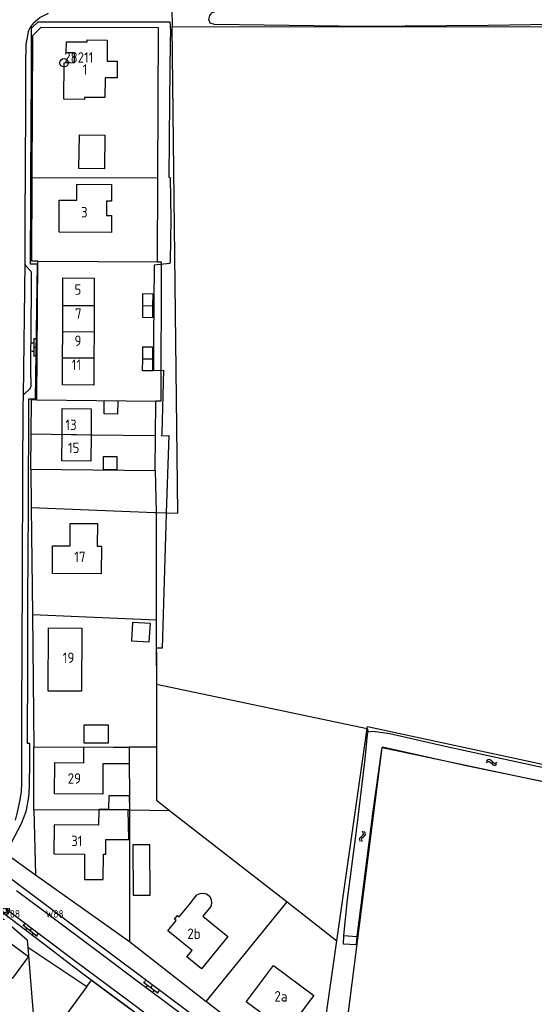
# Model space of a CAD drawing. Header units: metres. Extents: x 51973 to 58000, y 375000 to 380663.
# Tile 41 of 56: x 57133 to 57256, y 378499 to 378735. Entities that reach past the tile are written whole.
import ezdxf
from ezdxf.enums import TextEntityAlignment as Align

# ---------------------------------------------------------------- set-up
doc = ezdxf.new("R2010")
doc.units = ezdxf.units.M
doc.header["$LTSCALE"] = 0.1
doc.layers.get('0').update_dxf_attribs({"linetype": 'CONTINUOUS'})
doc.layers.add('B-WA-OG-TOPOGRAFIE-G', color=253, linetype='CONTINUOUS')
doc.styles.add('ISO', font='isocp.shx', dxfattribs={"height": 1.8})
doc.styles.add('ISOCP', font='ISOCP.shx', dxfattribs={"height": 1.8})

# ---------------------------------------------------------------- blocks, each defined once
blk = doc.blocks.new('M01')
at = {"color": 0}
for radius in [1.05, 0.625]:
    blk.add_circle((0, 0), radius, dxfattribs=at)
blk = doc.blocks.new('M02')
at = {"color": 0}
blk.add_circle((0, 0), 1, dxfattribs=at)
at = {"color": 0, "linetype": 'Continuous'}
blk.add_attdef('M02', (1, 1), '', height=1.8, dxfattribs=at)
blk = doc.blocks.new('S026')
at = {"color": 0}
for p, q in [((0, 0), (4.4, 0)), ((0.2, 0.5), (0.2, 0)), ((1.2, 0), (1.2, -0.5)), ((2.2, 0.5), (2.2, 0)), ((3.2, 0), (3.2, -0.5)), ((4.2, 0.5), (4.2, 0))]:
    blk.add_line(p, q, dxfattribs=at)
blk = doc.blocks.new('S05')
at = {"color": 0}
for p, q in [((0.08, 0.3), (0.38, 0.59)), ((0.11, -0.19), (0.41, 0.09)), ((0.38, 0.59), (0.68, 0.71)), ((0.41, 0.09), (0.71, 0.21)), ((0.68, 0.71), (1.01, 0.62)), ((0.71, 0.21), (1.02, 0.12)), ((1.01, 0.62), (1.33, 0.37)), ((1.02, 0.12), (1.36, -0.12)), ((1.33, 0.37), (1.66, 0.13)), ((1.66, 0.13), (1.97, 0.04)), ((1.97, 0.04), (2.28, 0.16)), ((2.28, 0.16), (2.58, 0.44)), ((1.36, -0.12), (1.68, -0.37)), ((1.68, -0.37), (2, -0.46)), ((2, -0.46), (2.31, -0.33)), ((2.31, -0.33), (2.61, -0.05))]:
    blk.add_line(p, q, dxfattribs=at)

msp = doc.modelspace()

# ---------------------------------------------------------------- linework, layer by layer
at = {"layer": 'B-WA-OG-TOPOGRAFIE-G'}
for points in [[(57169.32, 378737.48), (57169.372, 378733.017)], [(57180.991, 378737.202), (57192.343, 378737.412), (57215.548, 378737.68), (57241.284, 378737.754), (57265.695, 378737.616), (57267.176, 378737.239), (57268.081, 378736.746), (57268.56, 378736.041), (57268.612, 378735.092), (57268.477, 378734.218), (57268.052, 378733.891), (57265.451, 378733.673), (57244.979, 378733.356), (57215.16, 378733.068), (57179.512, 378733.53), (57178.448, 378733.912), (57178.12, 378734.799), (57178.377, 378735.695), (57178.906, 378736.344), (57180.991, 378737.202)], [(57135.731, 378732.65), (57137.36, 378734.194), (57146.247, 378734.241), (57158.86, 378734.179), (57168.821, 378734.206), (57168.982, 378731.983), (57168.902, 378729.363), (57168.744, 378715.508), (57168.702, 378705.919), (57168.587, 378697.064), (57168.938, 378696.989), (57169.029, 378687.045), (57168.871, 378677.029), (57168.8, 378676.432), (57165.095, 378676.065), (57164.946, 378658.392), (57164.899, 378650.858), (57167.332, 378650.898), (57166.937, 378635.85), (57166.816, 378635.275), (57168.576, 378635.277), (57167.986, 378616.828), (57167.979, 378616.604), (57167.001, 378584.498)], [(57139.742, 378736.158), (57137.779, 378735.252), (57136.146, 378733.836)], [(57135.006, 378732.057), (57134.904, 378731.822), (57134.339, 378728.779)], [(57135.734, 378733.313), (57135.513, 378732.987), (57135.006, 378732.057)], [(57135.447, 378676.305), (57135.537, 378692.416), (57135.556, 378696.474), (57135.568, 378699.081), (57135.607, 378707.225), (57135.688, 378724.376), (57135.721, 378730.704), (57135.731, 378732.65), (57135.734, 378733.313)], [(57136.146, 378733.836), (57135.934, 378733.579), (57135.734, 378733.313)], [(57135.919, 378696.997), (57136.036, 378730.971), (57138.051, 378732.941), (57166.007, 378732.822), (57165.873, 378696.88)], [(57165.555, 378616.923), (57170.73, 378616.72), (57169.372, 378733.017)], [(57169.372, 378733.017), (57287.15, 378733.06)], [(57216.1, 378565.73), (57259.13, 378556.54), (57269.71, 378554.72), (57287.15, 378733.06)], [(57144.08, 378729.435), (57149.064, 378729.417), (57149.066, 378729.876), (57153.865, 378729.845), (57153.839, 378724.814), (57156.249, 378724.801), (57156.228, 378720.791), (57153.328, 378720.806), (57153.303, 378716.115), (57148.405, 378716.131), (57148.403, 378715.652), (57143.483, 378715.709), (57143.536, 378724.302), (57143.537, 378724.428), (57146.04, 378724.443), (57146.027, 378726.796), (57144.044, 378726.784), (57144.08, 378729.435)], [(57134.352, 378728.603), (57134.334, 378727.32), (57134.307, 378725.376), (57134.302, 378713.421), (57134.243, 378699.918), (57134.152, 378686.282), (57134.119, 378676.591)], [(57134.339, 378728.779), (57134.352, 378728.603)], [(57147.173, 378707.164), (57153.243, 378707.102), (57153.19, 378699.049), (57147.079, 378699.116), (57147.173, 378707.164)], [(57137.22, 378677), (57135.824, 378677.015), (57135.919, 378696.997)], [(57135.919, 378696.997), (57165.873, 378696.88)], [(57165.873, 378696.88), (57165.798, 378676.845)], [(57142.378, 378691.599), (57146.551, 378691.577), (57146.571, 378695.381), (57154.9, 378695.348), (57154.878, 378691.351), (57153.669, 378691.358), (57153.651, 378687.94), (57154.86, 378687.934), (57154.837, 378683.847), (57142.327, 378683.915), (57142.378, 378691.599)], [(57134.118, 378676.518), (57133.74, 378644.836)], [(57134.119, 378676.591), (57134.118, 378676.555), (57134.118, 378676.518)], [(57134.118, 378676.518), (57134.178, 378676.201), (57134.389, 378675.858)], [(57134.389, 378675.858), (57135.335, 378674.866)], [(57135.283, 378551.673), (57135.31, 378557.344), (57135.311, 378557.656), (57135.324, 378560.419), (57135.325, 378560.531), (57135.326, 378561.667), (57134.771, 378561.71), (57134.777, 378562.598), (57134.797, 378565.628), (57134.803, 378566.512), (57134.839, 378575.912), (57134.875, 378582.185), (57134.877, 378583.7), (57134.888, 378592.205), (57134.888, 378592.307), (57134.965, 378610.607), (57134.995, 378613.967), (57135.028, 378617.75), (57134.987, 378628.014), (57134.985, 378628.414), (57135.075, 378632.695), (57135.075, 378632.743), (57135.101, 378644.064), (57136.677, 378644.109), (57137.139, 378676.302), (57135.447, 378676.305)], [(57137.04, 378643.87), (57137.22, 378677)], [(57137.22, 378677), (57165.798, 378676.845)], [(57165.798, 378676.845), (57166.75, 378676.84), (57166.65, 378643.5), (57165.5, 378643.52)], [(57135.335, 378674.866), (57135.593, 378674.561), (57135.652, 378674.165)], [(57135.652, 378674.165), (57135.661, 378673.141), (57135.63, 378668.583), (57135.599, 378662.779), (57135.504, 378651.209), (57135.531, 378647.121)], [(57143.222, 378666.431), (57143.26, 378672.98), (57150.76, 378672.93), (57150.724, 378666.39)], [(57164.73, 378669.21), (57164.715, 378666.348), (57164.7, 378663.48), (57162.37, 378663.49), (57162.385, 378666.36), (57162.4, 378669.23), (57164.73, 378669.21)], [(57143.185, 378660.171), (57143.222, 378666.431)], [(57143.222, 378666.431), (57150.724, 378666.39)], [(57150.724, 378666.39), (57150.69, 378660.13)], [(57162.385, 378666.36), (57164.715, 378666.348)], [(57143.148, 378653.911), (57143.185, 378660.171)], [(57143.185, 378660.171), (57150.69, 378660.13)], [(57150.69, 378660.13), (57150.656, 378653.87)], [(57162.335, 378653.679), (57162.35, 378656.55), (57164.69, 378656.54)], [(57164.69, 378656.54), (57164.68, 378653.671)], [(57150.656, 378653.87), (57150.62, 378647.33), (57143.11, 378647.41), (57143.148, 378653.911)], [(57143.148, 378653.911), (57150.656, 378653.87)], [(57164.68, 378653.671), (57164.67, 378650.8), (57162.32, 378650.81), (57162.335, 378653.679)], [(57162.335, 378653.679), (57164.68, 378653.671)], [(57135.531, 378647.121), (57135.446, 378646.667), (57135.253, 378646.41)], [(57133.74, 378644.836), (57133.682, 378642.286), (57133.66, 378641.968)], [(57133.967, 378645.188), (57133.83, 378645.027), (57133.74, 378644.836)], [(57135.253, 378646.41), (57133.967, 378645.188)], [(57135.623, 378635.627), (57135.71, 378643.89), (57137.04, 378643.87)], [(57137.04, 378643.87), (57165.5, 378643.52)], [(57156.36, 378643.63), (57156.32, 378640.42), (57153.1, 378640.46), (57153.14, 378643.67), (57156.36, 378643.63)], [(57165.422, 378635.227), (57165.5, 378643.52)], [(57133.66, 378641.968), (57133.564, 378626.15), (57133.51, 378602.756), (57133.403, 378583.005), (57133.359, 378570.417), (57133.31, 378561.468), (57133.307, 378552.222)], [(57143.045, 378635.515), (57143.08, 378641.77), (57150.02, 378641.66), (57149.98, 378635.41)], [(57135.535, 378627.244), (57135.623, 378635.627)], [(57165.422, 378635.227), (57149.98, 378635.41), (57135.623, 378635.627)], [(57149.98, 378635.41), (57149.94, 378629.16), (57143.01, 378629.25), (57143.045, 378635.515)], [(57149.98, 378635.41), (57143.045, 378635.515)], [(57165.344, 378626.934), (57165.422, 378635.227)], [(57156.18, 378630.3), (57156.16, 378627.09), (57152.93, 378627.11), (57152.95, 378630.32), (57156.18, 378630.3)], [(57135.535, 378627.244), (57165.344, 378626.934)], [(57135.535, 378627.244), (57135.63, 378618.1)], [(57165.344, 378626.934), (57165.555, 378616.923)], [(57135.63, 378618.1), (57135.939, 378592.548)], [(57135.63, 378618.1), (57165.262, 378616.935), (57165.555, 378616.923)], [(57165.555, 378616.923), (57165.589, 378591.224)], [(57152.458, 378608.895), (57152.435, 378602.261), (57140.763, 378602.321), (57140.786, 378608.925), (57144.986, 378608.911), (57145.004, 378614.308), (57151.489, 378614.286), (57151.47, 378608.899), (57152.458, 378608.895)], [(57135.939, 378592.548), (57165.589, 378591.224)], [(57135.939, 378592.548), (57136.32, 378560.85)], [(57159.897, 378590.586), (57159.645, 378586.198), (57163.913, 378585.952), (57164.165, 378590.341), (57159.897, 378590.586)], [(57165.589, 378591.224), (57165.603, 378575.904)], [(57139.697, 378574.231), (57139.765, 378589.302), (57147.755, 378589.266), (57147.687, 378574.195), (57139.697, 378574.231)], [(57167.001, 378584.498), (57165.595, 378584.444), (57165.603, 378575.904), (57216.038, 378565.297), (57216.302, 378564.476)], [(57165.603, 378575.904), (57165.61, 378560.914)], [(57165.603, 378575.904), (57216.038, 378565.297)], [(57154.138, 378565.955), (57154.138, 378566.071), (57148.273, 378566.051), (57148.288, 378561.817), (57148.365, 378561.817)], [(57148.365, 378561.817), (57154.153, 378561.838), (57154.138, 378565.955)], [(57208.794, 378514.551), (57216.038, 378565.297)], [(57210.436, 378515.812), (57211.304, 378524.382), (57213.605, 378541.448), (57215.552, 378557.981), (57216.091, 378563.878), (57216.302, 378564.476), (57217.368, 378564.649), (57221.451, 378564.079), (57234.678, 378561.047), (57257.137, 378556.215), (57275.014, 378552.666), (57273.103, 378534.273), (57270.301, 378510.36), (57269.269, 378500)], [(57216.038, 378565.297), (57216.1, 378565.73)], [(57136.28, 378545.82), (57136.32, 378560.85)], [(57136.32, 378560.85), (57159.11, 378560.9)], [(57155.34, 378556.8), (57152.83, 378556.82), (57152.78, 378549.57), (57141.26, 378549.65), (57141.32, 378557.15), (57148.26, 378557.1), (57148.28, 378560.88), (57155.37, 378560.83), (57159.11, 378560.818), (57159.118, 378556.828), (57155.34, 378556.8)], [(57159.11, 378560.9), (57165.61, 378560.914)], [(57159.11, 378560.9), (57159.138, 378545.82)], [(57165.61, 378560.914), (57165.627, 378548.156), (57168.782, 378545.7)], [(57211.893, 378500), (57219.6, 378560.77), (57270.24, 378550.05)], [(57239.738, 378556.344), (57219.707, 378560.822), (57219.485, 378560.263), (57217.406, 378545.55), (57213.561, 378515.556)], [(57265.225, 378500), (57265.665, 378507.467), (57265.698, 378510.657), (57265.701, 378510.693), (57265.92, 378513.374), (57266.449, 378518.484), (57267.56, 378526.702), (57270.066, 378550.111), (57254.426, 378553.325), (57239.738, 378556.344)], [(57133.307, 378552.222), (57133.23, 378550.222), (57132.954, 378548.219)], [(57135.014, 378548.382), (57135.184, 378549.785), (57135.283, 378551.673)], [(57132.954, 378548.219), (57132.311, 378545.289), (57131.79, 378543.398)], [(57133.348, 378542.602), (57134.42, 378545.423), (57135.014, 378548.382)], [(57154.254, 378545.914), (57154.255, 378546.011), (57154.28, 378549.282)], [(57154.28, 378549.282), (57159.132, 378549.255), (57159.138, 378546.019), (57159.138, 378545.963)], [(57136.28, 378545.82), (57151.86, 378545.89), (57159.138, 378545.82)], [(57136.28, 378545.82), (57136.703, 378530.327)], [(57151.86, 378545.89), (57151.79, 378542.16), (57141.14, 378542.23), (57141.09, 378535.31), (57148.41, 378535.26), (57148.38, 378529.16), (57152.9, 378529.15), (57152.96, 378535.26), (57153.51, 378535.25), (57153.52, 378538.73), (57159.01, 378538.74), (57158.824, 378545.817), (57158.824, 378545.825)], [(57154.254, 378545.883), (57151.86, 378545.89)], [(57154.254, 378545.883), (57154.254, 378545.914)], [(57158.824, 378545.825), (57154.254, 378545.883)], [(57158.824, 378545.825), (57159.138, 378545.82), (57159.138, 378545.963)], [(57159.138, 378545.82), (57168.782, 378545.7)], [(57159.138, 378545.82), (57159.17, 378515.28), (57159.17, 378514.35)], [(57168.782, 378545.7), (57196.872, 378523.831)], [(57128.322, 378534.1), (57128.902, 378534.986), (57130.901, 378538.036), (57133.348, 378542.602)], [(57121.983, 378540.795), (57136.703, 378530.327)], [(57164.022, 378537.458), (57159.992, 378537.437), (57160.056, 378525.437), (57164.086, 378525.459), (57164.022, 378537.458)], [(57169.913, 378500), (57154.779, 378511.345), (57129.165, 378530.519)], [(57136.703, 378530.327), (57159.17, 378514.35)], [(57156.954, 378500), (57149.044, 378505.862), (57144.836, 378509.046), (57140.255, 378512.514), (57124.868, 378524.159), (57123.226, 378525.402)], [(57123.565, 378526.608), (57146.281, 378509.674), (57159.233, 378500)], [(57167.518, 378500), (57160.714, 378505.1), (57153.619, 378510.437), (57138.354, 378521.823), (57132.139, 378526.447)], [(57168.381, 378516.929), (57170.376, 378519.381), (57169.942, 378519.734), (57170.636, 378520.588), (57171.07, 378520.234), (57173.419, 378523.121), (57175.3, 378525.479), (57176.073, 378525.829), (57176.985, 378525.9), (57177.771, 378525.647), (57178.431, 378525.1), (57178.754, 378524.314), (57178.824, 378523.5), (57178.656, 378522.728), (57176.732, 378520.441), (57182.722, 378515.551), (57176.409, 378507.796), (57172.912, 378510.668), (57174.171, 378512.214), (57168.381, 378516.929)], [(57124.931, 378521.718), (57125.603, 378522.588), (57134.68, 378514.77), (57134.83, 378512.977)], [(57177.541, 378500.049), (57196.872, 378523.831)], [(57196.872, 378523.831), (57208.794, 378514.551)], [(57134.97, 378510.67), (57124, 378518.7), (57120.4, 378513.65)], [(57210.436, 378515.812), (57213.561, 378515.556), (57213.454, 378513.537), (57210.364, 378513.756)], [(57210.364, 378513.756), (57210.436, 378515.812)], [(57134.83, 378512.977), (57135.916, 378500)], [(57134.83, 378512.977), (57148.94, 378503.596)], [(57159.17, 378514.35), (57177.541, 378500.049)], [(57206.717, 378500), (57208.794, 378514.551)], [(57124.662, 378510.475), (57131.23, 378505.58), (57134.97, 378510.67)], [(57187.138, 378500), (57193.594, 378508.58), (57203.27, 378501.45)], [(57148.94, 378503.596), (57146.313, 378500)], [(57148.94, 378503.596), (57150.06, 378505.13), (57156.973, 378500)], [(57203.27, 378501.45), (57202.189, 378500)], [(57135.916, 378500), (57138.42, 378470.09), (57137.99, 378470.34)], [(57146.313, 378500), (57144.18, 378497.08), (57145.55, 378476.3)], [(57242.718, 378435.912), (57228.544, 378446.662), (57213.214, 378458.307), (57208.069, 378462.12), (57156.954, 378500)], [(57156.973, 378500), (57160.76, 378497.19)], [(57159.233, 378500), (57168.663, 378492.956), (57191.796, 378475.916), (57215.463, 378457.944), (57236.589, 378442.196), (57243.867, 378436.6), (57253.432, 378429.246), (57253.068, 378428.656)], [(57246.282, 378440.986), (57236.928, 378447.929), (57223.691, 378457.872), (57211.015, 378467.377), (57180.774, 378490.064), (57167.518, 378500)], [(57249.631, 378440.311), (57249.089, 378440.716), (57248.696, 378441.01), (57242.067, 378445.964), (57231.076, 378454.178), (57215.905, 378465.521), (57212.034, 378468.416), (57201.18, 378476.555), (57181.846, 378491.054), (57169.913, 378500)], [(57177.541, 378500.049), (57177.604, 378500)], [(57177.604, 378500), (57203.805, 378479.603)], [(57202.189, 378500), (57196.79, 378492.76), (57187.1, 378499.95), (57187.138, 378500)], [(57203.805, 378479.603), (57206.717, 378500)], [(57208.812, 378475.705), (57211.893, 378500)]]:
    msp.add_lwpolyline(points, dxfattribs=at)

# ---------------------------------------------------------------- block references
ref = msp.add_blockref('M02', (57143.537, 378724.428), dxfattribs=at)
ref.add_attrib('0', '28211', (57143.537, 378724.428), dxfattribs={"layer": '0', "color": 0, "height": 2.5, "style": 'ISO'})
for name, p, rotation in [('S026', (57136.292, 378658.57), 269.6562294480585), ('S05', (57244.471, 378557.364), 347.4649766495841), ('S05', (57214.755, 378538.113), 76.75619797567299), ('S026', (57133.625, 378518.343), 322.3510835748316), ('S026', (57162.492, 378504.634), 323.496717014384)]:
    msp.add_blockref(name, p, dxfattribs=dict(at, rotation=rotation))
ref = msp.add_blockref('M01', (57129.41, 378521.85), dxfattribs=at)
ref.add_attrib('0', '788      W88', dxfattribs={"layer": '0', "color": 0, "height": 1.8, "style": 'ISO'}).set_placement((57129.41, 378521.85), align=Align.TOP_LEFT)

# ---------------------------------------------------------------- texts
at = {"layer": 'B-WA-OG-TOPOGRAFIE-G', "style": 'ISOCP'}
for s, p in [('1', (57147.967, 378721.577)), ('3', (57147.576, 378687.443)), ('5', (57146.013, 378668.943)), ('7', (57146.143, 378663.21)), ('9', (57146.013, 378656.696)), ('11', (57145.361, 378650.964)), ('13', (57143.84, 378636.624)), ('15', (57144.433, 378631.116)), ('17', (57145.972, 378605.063)), ('19', (57143.215, 378580.937)), ('29', (57144.397, 378552.093)), ('31', (57145.212, 378537.149)), ('2b', (57173.013, 378514.971)), ('2a', (57193.851, 378500.006))]:
    msp.add_text(s, height=2.5, dxfattribs=at).set_placement(p)

doc.saveas('drawing.dxf')
